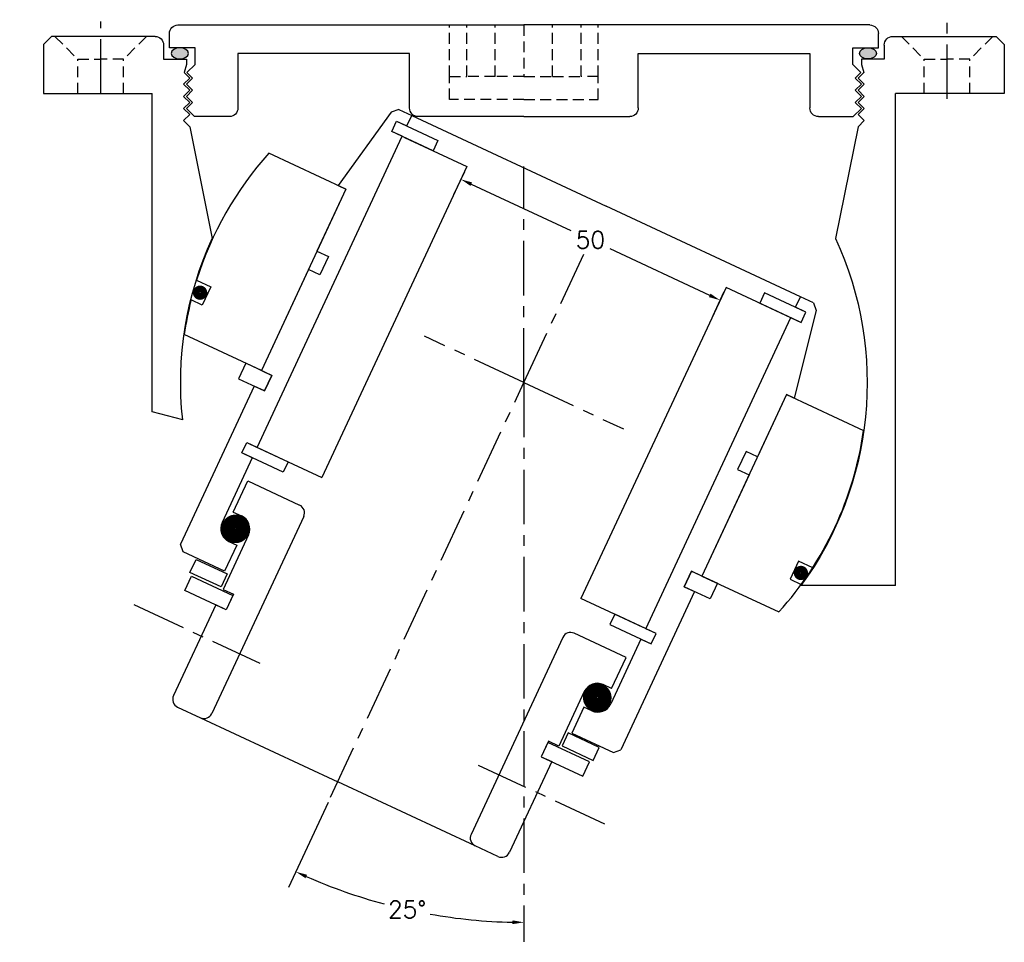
# Model space of a CAD drawing. Header units: millimetres. Extents: x -172 to 0, y 136 to 297.
import ezdxf

# ---------------------------------------------------------------- set-up
doc = ezdxf.new("R2010")
doc.units = ezdxf.units.MM
doc.header["$LTSCALE"] = 0.3
doc.header["$MEASUREMENT"] = 0
doc.header["$PDMODE"] = 34
doc.header["$PDSIZE"] = 5
doc.linetypes.add('CENTER', pattern=[50.8, 31.75, -6.35, 6.35, -6.35])
doc.linetypes.add('HIDDEN', pattern=[9.525, 6.35, -3.175])
doc.layers.get('0').update_dxf_attribs({"linetype": 'CONTINUOUS'})
doc.layers.get('Defpoints').update_dxf_attribs({"linetype": 'CONTINUOUS'})
doc.layers.add('CENTER', color=9, linetype='CENTER')
doc.styles.add('ROMANS', font='romans')
doc.dimstyles.get("Standard").update_dxf_attribs({"dimtxt": 0.18, "dimasz": 0.18, "dimexe": 0.18, "dimexo": 0.0625, "dimgap": 0.09, "dimtad": 0, "dimtih": 1, "dimtoh": 1, "dimdec": 4, "dimzin": 0, "dimdsep": 46, "dimtxsty": 'Standard', "dimcen": 0.09, "dimadec": 0, "dimazin": 0, "dimtfac": 1, "dimtdec": 4, "dimtofl": 0, "dimtmove": 0, "dimatfit": 3, "dimfxl": 0, "dimtolj": 1, "dimtzin": 0, "dimarcsym": 0})

# ---------------------------------------------------------------- blocks, each defined once
blk = doc.blocks.new('4S060ZSP outer house')
h = blk.add_hatch(color=256)
edge = h.paths.add_edge_path()
edge.add_ellipse((-60.16, 57.54), major_axis=(1.5, 0), ratio=0.647319, start_angle=-259.6975, end_angle=79.6975)
edge.add_line((-59.89, 58.5), (-60.43, 58.5))
h = blk.add_hatch(color=256)
edge = h.paths.add_edge_path()
edge.add_ellipse((60.16, 57.54), major_axis=(-1.5, 0), ratio=0.647319, start_angle=280.3025, end_angle=619.6975, ccw=False)
edge.add_line((59.89, 58.5), (60.43, 58.5))
for p, q in [((-60.5, 62.5), (0, 62.5)), ((60.5, 62.5), (0, 62.5)), ((-82.6, 60.5), (-84, 59.1)), ((-64.5, 60.5), (-82.6, 60.5)), ((-62, 58.5), (-62, 61)), ((62, 58.5), (62, 61)), ((64.5, 60.5), (82.6, 60.5)), ((82.6, 60.5), (84, 59.1)), ((-84, 59.1), (-84, 50.5)), ((-63, 59), (-63, 56.5)), ((63, 59), (63, 56.5)), ((84, 59.1), (84, 50.5)), ((-57.5, 58.5), (-62, 58.5)), ((-57.5, 55.6), (-57.5, 58.5)), ((-20, 57.5), (-50, 57.5)), ((-50, 57.5), (-50, 48)), ((-20, 48), (-20, 57.5)), ((20, 57.5), (50, 57.5)), ((20, 48), (20, 57.5)), ((50, 57.5), (50, 48)), ((57.5, 58.5), (62, 58.5)), ((57.5, 55.6), (57.5, 58.5)), ((-63, 56.5), (-59, 56.5)), ((-59, 55.6), (-59.42, 54.18)), ((-59, 56.5), (-59, 55.6)), ((-57.5, 55.6), (-58.92, 54.18)), ((57.5, 55.6), (58.92, 54.18)), ((59, 56.5), (59, 55.6)), ((63, 56.5), (59, 56.5)), ((59, 55.6), (59.42, 54.18)), ((-58.44, 53.2), (-59.42, 54.18)), ((-57.94, 53.2), (-58.92, 54.18)), ((57.94, 53.2), (58.92, 54.18)), ((58.44, 53.2), (59.42, 54.18)), ((-59.5, 52.14), (-58.44, 53.2)), ((-58.44, 51.08), (-59.5, 52.14)), ((-59, 52.14), (-57.94, 53.2)), ((-57.94, 51.08), (-59, 52.14)), ((59, 52.14), (57.94, 53.2)), ((57.94, 51.08), (59, 52.14)), ((59.5, 52.14), (58.44, 53.2)), ((58.44, 51.08), (59.5, 52.14)), ((-84, 50.5), (-65, 50.5)), ((-65, -35.5), (-65, 50.5)), ((-59.5, 50.02), (-58.44, 51.08)), ((-58.44, 48.96), (-59.5, 50.02)), ((-59, 50.02), (-57.94, 51.08)), ((-57.94, 48.96), (-59, 50.02)), ((59, 50.02), (57.94, 51.08)), ((57.94, 48.96), (59, 50.02)), ((59.5, 50.02), (58.44, 51.08)), ((58.44, 48.96), (59.5, 50.02)), ((65, -5.1), (65, 50.5)), ((84, 50.5), (65, 50.5)), ((-59.5, 47.9), (-58.44, 48.96)), ((-59, 47.9), (-57.94, 48.96)), ((59, 47.9), (57.94, 48.96)), ((59.5, 47.9), (58.44, 48.96)), ((-58.44, 46.84), (-59.5, 47.9)), ((-59.5, 45.78), (-58.44, 46.84)), ((-57.6, 46.5), (-59, 47.9)), ((-51.5, 46.5), (-57.6, 46.5)), ((0, 46.5), (-18.5, 46.5)), ((0, 46.5), (18.5, 46.5)), ((51.5, 46.5), (57.6, 46.5)), ((57.6, 46.5), (59, 47.9)), ((58.44, 46.84), (59.5, 47.9)), ((59.5, 45.78), (58.44, 46.84)), ((-58.44, 44.72), (-59.5, 45.78)), ((58.44, 44.72), (59.5, 45.78)), ((-58.44, 44.72), (-54.5, 25.18)), ((58.44, 44.72), (54.5, 25.18)), ((59.66, -6.53), (65, -5.1)), ((-65, -35.5), (-48.44, -35.5))]:
    blk.add_line(p, q)
at = {"linetype": 'HIDDEN'}
for p, q in [((-13, 53.5), (-13, 62.5)), ((-10, 53.5), (-10, 62.5)), ((-5, 53.5), (-5, 62.5)), ((0, 62.5), (0, 53.5)), ((0, 62.5), (0, 53.5)), ((5, 53.5), (5, 62.5)), ((10, 53.5), (10, 62.5)), ((13, 53.5), (13, 62.5)), ((-82, 60.5), (-78, 56.5)), ((-66, 60.5), (-70, 56.5)), ((66, 60.5), (70, 56.5)), ((82, 60.5), (78, 56.5)), ((-78, 50.5), (-78, 56.5)), ((-78, 56.5), (-74, 56.5)), ((-70, 56.5), (-74, 56.5)), ((-70, 50.5), (-70, 56.5)), ((70, 50.5), (70, 56.5)), ((70, 56.5), (74, 56.5)), ((78, 56.5), (74, 56.5)), ((78, 50.5), (78, 56.5)), ((-13, 49.5), (-13, 53.5)), ((-13, 53.5), (-10, 53.5)), ((-5, 53.5), (-10, 53.5)), ((0, 53.5), (-5, 53.5)), ((0, 53.5), (5, 53.5)), ((5, 53.5), (10, 53.5)), ((13, 53.5), (10, 53.5)), ((13, 49.5), (13, 53.5)), ((0, 49.5), (-13, 49.5)), ((0, 49.5), (13, 49.5))]:
    blk.add_line(p, q, dxfattribs=at)
for centre, radius, start, end in [((-60.5, 61), 1.5, 90, 180), ((60.5, 61), 1.5, 0, 90), ((-64.5, 59), 1.5, 0, 90), ((64.5, 59), 1.5, 90, 180), ((-51.5, 48), 1.5, 270, 0), ((-18.5, 48), 1.5, 180, 270), ((18.5, 48), 1.5, 270, 0), ((51.5, 48), 1.5, 180, 270), ((0.18, 0), 60.2, 155.2722, 216.1358), ((-0.18, 0), 60.2, 353.7691, 24.7278)]:
    blk.add_arc(centre, radius, start, end)
at = {"extrusion": (0, 0, -1)}
blk.add_ellipse((-60.16, 57.54), major_axis=(1.5, 0), ratio=0.647319, dxfattribs=at)
blk.add_ellipse((60.16, 57.54), major_axis=(-1.5, 0), ratio=0.647319)
at = {"layer": 'CENTER'}
for p, q in [((-74, 49.57), (-74, 63.43)), ((74, 50.5), (74, 63.1)), ((0, 0), (0, 37.75)), ((0, 0), (0, -97.79))]:
    blk.add_line(p, q, dxfattribs=at)
blk = doc.blocks.new('4S050Z inner house 60Z ball')
for p, q in [((-41, 33), (-44, 17.5)), ((-40, 34), (-41, 33)), ((-40, 34), (-37.5, 34)), ((-37.5, 34), (0, 34)), ((-37.5, 32), (-37.5, 34)), ((37.5, 34), (0, 34)), ((37.5, 32), (37.5, 34)), ((40, 34), (37.5, 34)), ((40, 34), (41, 33)), ((41, 33), (44, 17.5)), ((-39.5, 32), (-31.5, 32)), ((-39.5, 32), (-37.5, 32)), ((-39.5, 30), (-39.5, 32)), ((-39.5, 30), (-39.5, 32)), ((-31.5, 32), (-31.5, 30)), ((39.5, 32), (31.5, 32)), ((31.5, 32), (31.5, 30)), ((39.5, 32), (37.5, 32)), ((39.5, 30), (39.5, 32)), ((39.5, 30), (39.5, 32)), ((-31.5, 30), (-39.5, 30)), ((-37.5, 30), (-39.5, 30)), ((-37.5, -30), (-37.5, 30)), ((-37, 30), (-25, 30)), ((-25, 30), (-25, -30)), ((37, 30), (25, 30)), ((25, 30), (25, -30)), ((31.5, 30), (39.5, 30)), ((37.5, -30), (37.5, 30)), ((37.5, 30), (39.5, 30)), ((-42.5, 17.5), (-57.36, 17.5)), ((-44, 17.5), (-42.5, 17.5)), ((-42.5, 17.5), (-42.5, 5.5)), ((-42.5, 17.5), (-42.5, -17.5)), ((42.5, 17.5), (42.5, 5.5)), ((42.5, 17.5), (42.5, -17.5)), ((42.5, 17.5), (57.36, 17.5)), ((44, 17.5), (42.5, 17.5)), ((-42.5, 5.5), (-40.3, 5.5)), ((-40.3, 5.5), (-40.3, 2)), ((42.5, 5.5), (40.3, 5.5)), ((40.3, 5.5), (40.3, 2)), ((-42.5, 2), (-42.5, -17.5)), ((-40.3, 2), (-42.5, 2)), ((40.3, 2), (42.5, 2)), ((42.5, 2), (42.5, -17.5)), ((-59.44, -8), (-56.7, -8)), ((-56.7, -8), (-56.7, -11.5)), ((56.7, -8), (56.7, -11.5)), ((59.44, -8), (56.7, -8)), ((-56.7, -11.5), (-58.86, -11.5)), ((56.7, -11.5), (58.86, -11.5)), ((-42.5, -17.5), (-57.36, -17.5)), ((-40.5, -17.5), (-45.5, -17.5)), ((-45.5, -17.5), (-45.5, -20.5)), ((-42.5, -17.5), (-40.5, -17.5)), ((-40.5, -20.5), (-40.5, -17.5)), ((-40.5, -17.5), (-40.5, -20.5)), ((40.5, -17.5), (45.5, -17.5)), ((42.5, -17.5), (40.5, -17.5)), ((40.5, -17.5), (40.5, -20.5)), ((40.5, -20.5), (40.5, -17.5)), ((42.5, -17.5), (57.36, -17.5)), ((45.5, -17.5), (45.5, -20.5)), ((-45.5, -20.5), (-40.5, -20.5)), ((-42.5, -20.5), (-42.5, -51)), ((-40.5, -20.5), (-42.5, -20.5)), ((45.5, -20.5), (40.5, -20.5)), ((40.5, -20.5), (42.5, -20.5)), ((42.5, -20.5), (42.5, -51)), ((-39.5, -30), (-31.5, -30)), ((-39.5, -30), (-37.5, -30)), ((-39.5, -32), (-39.5, -30)), ((-39.5, -32), (-39.5, -30)), ((-37, -30), (-25, -30)), ((-31.5, -30), (-31.5, -32)), ((37, -30), (25, -30)), ((39.5, -30), (31.5, -30)), ((31.5, -30), (31.5, -32)), ((39.5, -30), (37.5, -30)), ((39.5, -32), (39.5, -30)), ((39.5, -32), (39.5, -30)), ((-31.5, -32), (-39.5, -32)), ((-37.5, -32), (-39.5, -32)), ((-37.5, -32), (-37.5, -44.5)), ((31.5, -32), (39.5, -32)), ((37.5, -32), (37.5, -44.5)), ((37.5, -32), (39.5, -32)), ((-36.5, -36), (-26.5, -36)), ((-36.5, -42), (-36.5, -36)), ((36.5, -36), (26.5, -36)), ((36.5, -42), (36.5, -36)), ((-25, -37.5), (-25, -75.5)), ((25, -37.5), (25, -75.5)), ((-36.5, -42), (-34.9, -42)), ((36.5, -42), (34.9, -42)), ((-32.4, -44.5), (-32.4, -55)), ((32.4, -44.5), (32.4, -55)), ((-35, -47), (-33.5, -47)), ((-33.5, -47), (-33.5, -52)), ((33.5, -47), (33.5, -52)), ((35, -47), (33.5, -47)), ((-41.5, -52), (-42.5, -51)), ((41.5, -52), (42.5, -51)), ((-33.5, -52), (-41.5, -52)), ((-38.9, -52.25), (-32.9, -52.25)), ((-38.9, -54.75), (-38.9, -52.25)), ((-32.9, -52.25), (-32.9, -54.75)), ((38.9, -52.25), (32.9, -52.25)), ((32.9, -52.25), (32.9, -54.75)), ((33.5, -52), (41.5, -52)), ((38.9, -54.75), (38.9, -52.25)), ((-32.9, -54.75), (-38.9, -54.75)), ((-32.4, -55), (-30.4, -55)), ((-30.4, -55), (-30.4, -58)), ((30.4, -55), (30.4, -58)), ((32.4, -55), (30.4, -55)), ((32.9, -54.75), (38.9, -54.75)), ((-38.4, -55.25), (-30.4, -55.25)), ((-38.4, -58), (-38.4, -55.25)), ((-30.4, -55.25), (-30.4, -58)), ((38.4, -55.25), (30.4, -55.25)), ((30.4, -55.25), (30.4, -58)), ((38.4, -58), (38.4, -55.25)), ((-30.4, -58), (-38.4, -58)), ((-32.4, -58), (-32.4, -75.5)), ((-30.4, -58), (-32.4, -58)), ((30.4, -58), (38.4, -58)), ((30.4, -58), (32.4, -58)), ((32.4, -58), (32.4, -75.5)), ((-30.9, -77), (-26.5, -77)), ((-26.5, -77), (0, -77)), ((26.5, -77), (0, -77)), ((30.9, -77), (26.5, -77))]:
    blk.add_line(p, q)
for points, const_width in [([(-58.61, -9.7, 1), (-57.31, -9.7, 1)], 1.2), ([(58.61, -9.7, -1), (57.31, -9.7, -1)], 1.2), ([(-36.17, -44.5, 1), (-33.62, -44.5, 1)], 2.45), ([(36.18, -44.5, -1), (33.62, -44.5, -1)], 2.45)]:
    blk.add_lwpolyline(points, format="xyb", close=True, dxfattribs=dict(const_width=const_width))
for centre, radius, start, end in [((-0.18, 0), 59.8, 162.9838, 187.688), ((0.18, 0), 59.8, 342.9838, 17.0162), ((-0.18, 0), 59.8, 191.0875, 197.0162), ((-26.5, -37.5), 1.5, 0, 90), ((26.5, -37.5), 1.5, 90, 180), ((-34.9, -44.5), 2.5, 0, 90), ((34.9, -44.5), 2.5, 90, 180), ((-35, -44.5), 2.5, 180, 270), ((35, -44.5), 2.5, 270, 0), ((-30.9, -75.5), 1.5, 180, 270), ((-26.5, -75.5), 1.5, 270, 0), ((26.5, -75.5), 1.5, 180, 270), ((30.9, -75.5), 1.5, 270, 0)]:
    blk.add_arc(centre, radius, start, end)
at = {"layer": 'CENTER'}
for p, q in [((0, 0), (0, 25.44)), ((0, 0), (-19.2, 0)), ((0, -80), (0, 0)), ((0, 0), (19.2, 0)), ((-45.45, -64), (-21.11, -64)), ((45.45, -64), (21.11, -64))]:
    blk.add_line(p, q, dxfattribs=at)
blk = doc.blocks.new('*D7')
at = {"color": 0, "lineweight": -2}
blk.add_line((-118.12, 160.44), (-125.03, 145.61), dxfattribs=at)
for start, end in [(246.2144, 254.9995), (259.9765, 268.7856)]:
    blk.add_arc((-83.88, 233.86), 94.37, start, end, dxfattribs=at)
at = {"color": 0}
for points in [[(-122.08, 147.2), (-121.81, 147.81), (-123.76, 148.33)], [(-85.88, 139.84), (-85.89, 139.18), (-83.88, 139.49)]]:
    blk.add_solid(points, dxfattribs=at)
at = {"layer": 'Defpoints', "color": 0}
for p in [(-83.88, 233.86), (-83.88, 233.86), (-117.69, 161.35), (-110.95, 143.45), (-83.88, 136.07)]:
    blk.add_point(p, dxfattribs=at)
at = {"color": 0, "insert": (-104.31, 141.73), "char_height": 3, "attachment_point": 5, "style": 'ROMANS'}
blk.add_mtext('\\A1;25°', dxfattribs=at)
blk = doc.blocks.new('*D8')
at = {"color": 0, "lineweight": -2}
for p, q in [((-94.29, 270.7), (-96.17, 266.66)), ((-93.09, 268.53), (-75.68, 260.41)), ((-51.4, 249.09), (-68.82, 257.21)), ((-48.97, 249.57), (-50.86, 245.53))]:
    blk.add_line(p, q, dxfattribs=at)
at = {"color": 0}
for points in [[(-92.95, 268.83), (-93.23, 268.23), (-94.9, 269.38)], [(-51.26, 249.39), (-51.54, 248.79), (-49.59, 248.25)]]:
    blk.add_solid(points, dxfattribs=at)
at = {"layer": 'Defpoints', "color": 0}
for p in [(-93.86, 271.61), (-48.55, 250.48), (-49.59, 248.25)]:
    blk.add_point(p, dxfattribs=at)
at = {"color": 0, "insert": (-72.25, 258.81), "char_height": 3, "attachment_point": 5, "style": 'ROMANS'}
blk.add_mtext('\\A1;50', dxfattribs=at)

msp = doc.modelspace()

# ---------------------------------------------------------------- block references
at = {"xscale": -1}
msp.add_blockref('4S060ZSP outer house', (-83.884, 233.856), dxfattribs=at)
at = {"rotation": 335.0000000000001}
msp.add_blockref('4S050Z inner house 60Z ball', (-83.884, 233.856), dxfattribs=at)

# ---------------------------------------------------------------- dimensions: what is measured, and where the dimension line sits
dim = msp.add_aligned_dim(p1=(-93.863, 271.611), p2=(-48.548, 250.48), distance=-2.465, dimstyle='Standard', override={"dimtxt": 3, "dimasz": 2, "dimexe": 3, "dimexo": 1, "dimgap": 1, "dimdec": 2, "dimzin": 8, "dimtxsty": 'ROMANS', "dimcen": 2.97, "dimtfac": 0.5, "dimtdec": 2, "dimtmove": 2, "dimtzin": 8})
dim.commit()
dim.dimension.update_dxf_attribs({"geometry": '*D8', "text_midpoint": (-72.247, 258.812)})
dim = msp.add_angular_dim_2l(base=(-110.948, 143.455), line1=((-83.884, 233.856), (-83.884, 136.07)), line2=((-117.694, 161.351), (-83.884, 233.856)), dimstyle='Standard', override={"dimtxt": 3, "dimasz": 2, "dimexe": 3, "dimexo": 1, "dimgap": 1, "dimdec": 2, "dimzin": 8, "dimtxsty": 'ROMANS', "dimcen": 2.97, "dimtfac": 0.5, "dimtdec": 2, "dimtmove": 2, "dimtzin": 8})
dim.commit()
dim.dimension.update_dxf_attribs({"geometry": '*D7', "text_midpoint": (-104.308, 141.727)})

doc.saveas('drawing.dxf')
